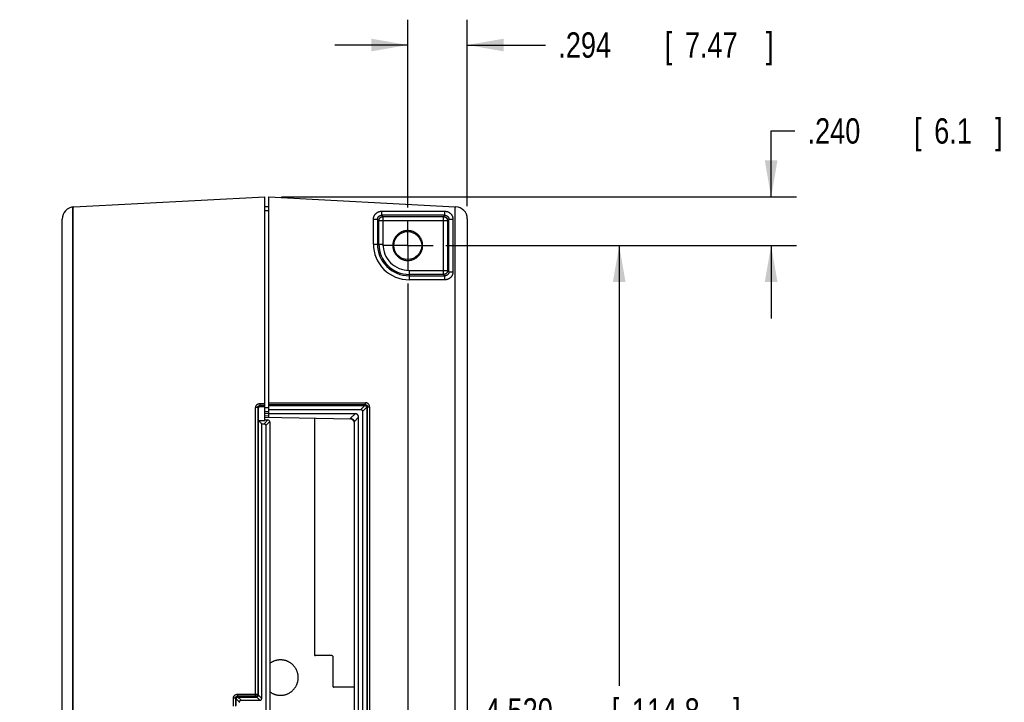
# Model space of a CAD drawing. Header units: inches. Extents: x 0 to 34, y 0 to 22.
# Tile 73 of 75: x 24.6 to 29.4, y 11.3 to 14.6. Entities that reach past the tile are written whole.
import ezdxf

# ---------------------------------------------------------------- set-up
doc = ezdxf.new("R2010")
doc.units = ezdxf.units.IN
doc.header["$LTSCALE"] = 1.87
doc.header["$MEASUREMENT"] = 0
doc.linetypes.add('CENTER', pattern=[0.6, 0.375, -0.075, 0.075, -0.075])
doc.layers.get('0').update_dxf_attribs({"linetype": 'CONTINUOUS'})
doc.layers.add('DEFAULT_1', color=7, linetype='CENTER')
doc.layers.add('DIMENSIONS', color=7, linetype='CONTINUOUS')
doc.styles.get("Standard").update_dxf_attribs({"font": 'txt', "width": 0.8})
doc.dimstyles.new('DIMSTYLE_1', dxfattribs={"dimtxt": 0.125, "dimasz": 0.18, "dimexe": 0.18, "dimexo": 0.0625, "dimgap": 0.09, "dimtad": 0, "dimtih": 1, "dimtoh": 1, "dimdec": 3, "dimzin": 4, "dimdsep": 46, "dimtxsty": 'STANDARD', "dimblk": '_FILLED', "dimblk1": '_FILLED', "dimblk2": '_FILLED', "dimcen": 0.09, "dimadec": 0, "dimazin": 0, "dimtp": 0.01, "dimtm": 0.01, "dimtfac": 1, "dimtdec": 3, "dimtofl": 0, "dimtmove": 0, "dimatfit": 3, "dimldrblk": '_FILLED', "dimfxl": 1, "dimtolj": 1, "dimtzin": 4, "dimarcsym": 0})

# ---------------------------------------------------------------- blocks, each defined once
blk = doc.blocks.new('_FILLED')
at = {"color": 0, "linetype": 'BYBLOCK'}
blk.add_solid([(0, 0), (-1, 0.174), (-1, -0.174)], dxfattribs=at)
blk = doc.blocks.new('*D0')
at = {"layer": 'DIMENSIONS', "color": 2, "linetype": 'CONTINUOUS'}
for p, q in [((26.4831, 13.713), (26.4831, 14.6404)), ((26.7771, 13.7196), (26.7771, 14.6404)), ((26.4831, 14.5154), (26.1231, 14.5154)), ((26.7771, 14.5154), (27.1639, 14.5154))]:
    blk.add_line(p, q, dxfattribs=at)
at = {"layer": 'DIMENSIONS', "color": 2, "linetype": 'CONTINUOUS', "xscale": 0.18, "yscale": 0.18, "zscale": 0.18}
blk.add_blockref('_FILLED', (26.4831, 14.5154), dxfattribs=at)
at = {"layer": 'DIMENSIONS', "color": 2, "linetype": 'CONTINUOUS', "xscale": 0.18, "yscale": 0.18, "zscale": 0.18, "rotation": 180}
blk.add_blockref('_FILLED', (26.7771, 14.5154), dxfattribs=at)
at = {"layer": 'DIMENSIONS', "color": 2, "linetype": 'CONTINUOUS', "width": 0.8}
for s, p in [('[', (27.7514, 14.4529)), (']', (28.2514, 14.4529)), ('.294', (27.2264, 14.4529)), ('7.47', (27.8514, 14.4529))]:
    blk.add_text(s, height=0.125, dxfattribs=at).set_placement(p)
blk = doc.blocks.new('*D1')
at = {"layer": 'DIMENSIONS', "color": 2, "linetype": 'CONTINUOUS'}
for p, q in [((28.2771, 13.7654), (28.2771, 14.0912)), ((28.2771, 14.0912), (28.3946, 14.0912)), ((25.8596, 13.7654), (28.4021, 13.7654)), ((26.6707, 13.5254), (28.4021, 13.5254)), ((28.2771, 13.5254), (28.2771, 13.1654))]:
    blk.add_line(p, q, dxfattribs=at)
at = {"layer": 'DIMENSIONS', "color": 2, "linetype": 'CONTINUOUS', "xscale": 0.18, "yscale": 0.18, "zscale": 0.18}
for p, rotation in [((28.2771, 13.7654), 270), ((28.2771, 13.5254), 90)]:
    blk.add_blockref('_FILLED', p, dxfattribs=dict(at, rotation=rotation))
at = {"layer": 'DIMENSIONS', "color": 2, "linetype": 'CONTINUOUS', "width": 0.8}
for s, p in [('.240', (28.4571, 14.0287)), ('[', (28.9821, 14.0287)), ('6.1', (29.0821, 14.0287)), (']', (29.3821, 14.0287))]:
    blk.add_text(s, height=0.125, dxfattribs=at).set_placement(p)
blk = doc.blocks.new('*D2')
at = {"layer": 'DIMENSIONS', "color": 2, "linetype": 'CONTINUOUS'}
for p, q in [((26.4831, 13.3378), (26.4831, 7.8904)), ((24.9274, 8.8182), (24.9274, 7.8904)), ((24.9274, 8.0154), (24.5674, 8.0154)), ((26.4831, 8.0154), (26.8431, 8.0154))]:
    blk.add_line(p, q, dxfattribs=at)
at = {"layer": 'DIMENSIONS', "color": 2, "linetype": 'CONTINUOUS', "xscale": 0.18, "yscale": 0.18, "zscale": 0.18}
blk.add_blockref('_FILLED', (24.9274, 8.0154), dxfattribs=at)
at = {"layer": 'DIMENSIONS', "color": 2, "linetype": 'CONTINUOUS', "xscale": 0.18, "yscale": 0.18, "zscale": 0.18, "rotation": 180}
blk.add_blockref('_FILLED', (26.4831, 8.0154), dxfattribs=at)
at = {"layer": 'DIMENSIONS', "color": 2, "linetype": 'CONTINUOUS', "width": 0.8}
for s, p in [('1.556', (25.0428, 7.9529)), ('[', (25.6678, 7.9529)), ('39.52', (25.7678, 7.9529)), (']', (26.2678, 7.9529))]:
    blk.add_text(s, height=0.125, dxfattribs=at).set_placement(p)
blk = doc.blocks.new('*D3')
at = {"layer": 'DIMENSIONS', "color": 2, "linetype": 'CONTINUOUS'}
for p, q in [((26.6707, 13.5254), (27.6521, 13.5254)), ((27.5271, 13.5254), (27.5271, 11.3525)), ((27.5271, 9.0058), (27.5271, 11.1025)), ((25.115, 9.0058), (27.6521, 9.0058))]:
    blk.add_line(p, q, dxfattribs=at)
at = {"layer": 'DIMENSIONS', "color": 2, "linetype": 'CONTINUOUS', "xscale": 0.18, "yscale": 0.18, "zscale": 0.18}
for p, rotation in [((27.5271, 13.5254), 90), ((27.5271, 9.0058), 270)]:
    blk.add_blockref('_FILLED', p, dxfattribs=dict(at, rotation=rotation))
at = {"layer": 'DIMENSIONS', "color": 2, "linetype": 'CONTINUOUS', "width": 0.8}
for s, p in [('4.520', (26.8646, 11.165)), ('[', (27.4896, 11.165)), ('114.8', (27.5896, 11.165)), (']', (28.0896, 11.165))]:
    blk.add_text(s, height=0.125, dxfattribs=at).set_placement(p)

msp = doc.modelspace()

# ---------------------------------------------------------------- linework, layer by layer
at = {"color": 7, "linetype": 'CONTINUOUS'}
for p, q in [((24.834, 13.716), (25.7771, 13.7654)), ((25.7771, 12.6617), (25.7771, 13.7654)), ((25.7971, 12.6754), (25.7971, 13.7654)), ((25.7971, 13.7654), (26.717, 13.7172)), ((24.8288, 13.7155), (24.8288, 8.7989)), ((25.7971, 13.7165), (25.7771, 13.7161)), ((26.717, 8.7982), (26.717, 13.7172)), ((26.7171, 8.7983), (26.7171, 13.7171)), ((26.7171, 13.7171), (26.7199, 13.7171)), ((25.7971, 13.6965), (25.7771, 13.6961)), ((26.3538, 13.6947), (26.3538, 13.6747)), ((26.3538, 13.6947), (26.6665, 13.6947)), ((26.3605, 13.6681), (26.3538, 13.6747)), ((26.6665, 13.6747), (26.3538, 13.6747)), ((26.3605, 13.6681), (26.3605, 13.5329)), ((26.3605, 13.6681), (26.6598, 13.6681)), ((26.6665, 13.6747), (26.6598, 13.6681)), ((26.6598, 13.3828), (26.6598, 13.6681)), ((26.6665, 13.6747), (26.6665, 13.6947)), ((24.7771, 8.8583), (24.7771, 13.6561)), ((26.3138, 13.5329), (26.3138, 13.6548)), ((26.3338, 13.6548), (26.3138, 13.6548)), ((26.3338, 13.6548), (26.3338, 13.5329)), ((26.3338, 13.6548), (26.3405, 13.6481)), ((26.3405, 13.5329), (26.3405, 13.6481)), ((26.6798, 13.6481), (26.3405, 13.6481)), ((26.6798, 13.6481), (26.6865, 13.6548)), ((26.6798, 13.6481), (26.6798, 13.4028)), ((26.6865, 13.3961), (26.6865, 13.6548)), ((26.7065, 13.6548), (26.6865, 13.6548)), ((26.7065, 13.6548), (26.7065, 13.3961)), ((26.7771, 13.6571), (26.7771, 8.8583)), ((26.3138, 13.5329), (26.3605, 13.5329)), ((26.4906, 13.4028), (26.4906, 13.3561)), ((26.4906, 13.4028), (26.6798, 13.4028)), ((26.6598, 13.3828), (26.4906, 13.3828)), ((26.4906, 13.3761), (26.6665, 13.3761)), ((26.6598, 13.3828), (26.6665, 13.3761)), ((26.6665, 13.3561), (26.6665, 13.3761)), ((26.6865, 13.3961), (26.6798, 13.4028)), ((26.6865, 13.3961), (26.7065, 13.3961)), ((26.6665, 13.3561), (26.4906, 13.3561)), ((25.7523, 12.7452), (25.7523, 12.7353)), ((25.7523, 12.7452), (25.7771, 12.7452)), ((25.7971, 12.7496), (26.2743, 12.7496)), ((26.2743, 12.7396), (25.7971, 12.7396)), ((25.7971, 12.736), (26.2708, 12.736)), ((26.272, 12.736), (26.2515, 12.7154)), ((26.2743, 12.7396), (26.2708, 12.736)), ((26.2743, 12.7396), (26.2743, 12.7496)), ((25.7323, 11.3003), (25.7323, 12.7253)), ((25.7423, 12.7253), (25.7323, 12.7253)), ((25.7423, 12.7253), (25.7423, 11.3102)), ((25.7423, 12.7253), (25.746, 12.7215)), ((25.756, 12.7315), (25.7523, 12.7353)), ((25.7771, 12.7353), (25.7523, 12.7353)), ((25.756, 12.7315), (25.7771, 12.7315)), ((25.7771, 12.7254), (25.7971, 12.7258)), ((25.7771, 12.7054), (25.7971, 12.7058)), ((25.7971, 12.6958), (25.7771, 12.6954)), ((25.7971, 12.7154), (26.2515, 12.7154)), ((26.2228, 12.6954), (25.7971, 12.6954)), ((26.2228, 12.6954), (26.2001, 12.6727)), ((26.2601, 12.7068), (26.2807, 12.7273)), ((26.2601, 12.7068), (26.2601, 9.8336)), ((26.2808, 12.726), (26.2843, 12.7296)), ((26.2808, 12.726), (26.2808, 9.8143)), ((26.2843, 9.8107), (26.2843, 12.7296)), ((26.2843, 12.7296), (26.2943, 12.7296)), ((26.2943, 12.7296), (26.2943, 9.8107)), ((25.7621, 11.2891), (25.7621, 12.6454)), ((25.7621, 12.6454), (25.7735, 12.6454)), ((25.793, 12.665), (25.7735, 12.6454)), ((25.7771, 12.6858), (25.7971, 12.6854)), ((26.2003, 12.6684), (25.7771, 12.6758)), ((25.7771, 12.6654), (25.7924, 12.665)), ((25.7821, 12.6368), (25.802, 12.6566)), ((25.8021, 12.655), (25.8021, 9.877)), ((26.0224, 12.6715), (26.0224, 11.506)), ((26.2195, 12.6575), (26.2401, 12.6781)), ((26.2201, 9.888), (26.2201, 12.6523)), ((26.2401, 9.8622), (26.2401, 12.6781)), ((25.7821, 12.6368), (25.7821, 9.8541)), ((26.1082, 11.5011), (26.0274, 11.5011)), ((26.1132, 11.4961), (26.1132, 11.3507)), ((26.2201, 11.3458), (26.1182, 11.3457)), ((25.6223, 11.2506), (25.6223, 11.2903)), ((25.6323, 11.2903), (25.6223, 11.2903)), ((25.6323, 11.2903), (25.6323, 11.2506)), ((25.6323, 11.2903), (25.636, 11.2865)), ((25.636, 11.2543), (25.636, 11.2865)), ((25.6361, 11.2878), (25.6521, 11.2718)), ((25.6423, 11.3102), (25.6423, 11.3003)), ((25.6423, 11.3102), (25.7423, 11.3102)), ((25.646, 11.2965), (25.6423, 11.3003)), ((25.7323, 11.3003), (25.6423, 11.3003)), ((25.6608, 11.2804), (25.6448, 11.2965)), ((25.646, 11.2965), (25.736, 11.2965)), ((25.6608, 11.2804), (25.7535, 11.2804)), ((25.7323, 11.3003), (25.736, 11.2965)), ((25.7373, 11.2966), (25.7535, 11.2804)), ((25.746, 11.3065), (25.7423, 11.3102)), ((25.7621, 11.2891), (25.7459, 11.3053)), ((25.6521, 11.2691), (25.6521, 11.2718))]:
    msp.add_line(p, q, dxfattribs=at)
msp.add_circle((26.4831, 13.5254), 0.069, dxfattribs=at)
for centre, radius, start, end in [((24.8371, 13.6561), 0.06, 93, 180), ((26.7171, 13.6571), 0.06, 0, 87), ((26.4906, 13.5329), 0.1768, 179.9995, 270.0005), ((26.4906, 13.5329), 0.1568, 180, 270), ((26.4906, 13.5329), 0.1501, 180, 270), ((26.4906, 13.5329), 0.1302, 179.9999, 270.0001), ((25.7921, 12.655), 0.01, 0, 88.5), ((26.2001, 12.6484), 0.02, 0, 89.5)]:
    msp.add_arc(centre, radius, start, end, dxfattribs=at)
for points, knots in [([(24.8291, 13.7155), (24.8291, 13.2153), (24.8291, 12.2108), (24.8291, 10.6979), (24.8291, 9.6853), (24.8291, 9.177)], [0, 0, 0, 0, 0.330658, 0.663992, 1, 1, 1, 1]), ([(26.3138, 13.6548), (26.3138, 13.6557), (26.3139, 13.6576), (26.3142, 13.6604), (26.3147, 13.6633), (26.3154, 13.666), (26.3163, 13.6687), (26.3174, 13.6714), (26.3187, 13.6739), (26.3201, 13.6764), (26.3218, 13.6787), (26.3236, 13.681), (26.3255, 13.6831), (26.3276, 13.685), (26.3298, 13.6868), (26.3322, 13.6884), (26.3346, 13.6899), (26.3372, 13.6912), (26.3398, 13.6923), (26.3425, 13.6932), (26.3453, 13.6939), (26.3481, 13.6944), (26.351, 13.6947), (26.3529, 13.6947), (26.3538, 13.6947)], [0, 0, 0, 0, 0.045292, 0.090723, 0.13624, 0.181767, 0.227237, 0.272658, 0.318101, 0.363589, 0.409084, 0.454559, 0.500022, 0.545485, 0.590968, 0.636485, 0.682006, 0.727484, 0.772927, 0.818388, 0.863874, 0.909337, 0.954724, 1, 1, 1, 1]), ([(26.3338, 13.6548), (26.3338, 13.6553), (26.3339, 13.6564), (26.3341, 13.6581), (26.3344, 13.6597), (26.3349, 13.6613), (26.3355, 13.6628), (26.3362, 13.6643), (26.337, 13.6657), (26.338, 13.6671), (26.3391, 13.6683), (26.3402, 13.6695), (26.3415, 13.6706), (26.3428, 13.6715), (26.3443, 13.6724), (26.3457, 13.6731), (26.3473, 13.6737), (26.3489, 13.6742), (26.3505, 13.6745), (26.3521, 13.6747), (26.3532, 13.6747), (26.3538, 13.6747)], [0, 0, 0, 0, 0.05277, 0.1055, 0.158192, 0.210848, 0.263471, 0.316063, 0.368633, 0.421187, 0.473732, 0.526275, 0.578821, 0.631375, 0.683945, 0.736537, 0.789159, 0.841815, 0.894507, 0.947234, 1, 1, 1, 1]), ([(26.3405, 13.6481), (26.3405, 13.6486), (26.3405, 13.6497), (26.3407, 13.6514), (26.3411, 13.653), (26.3416, 13.6546), (26.3422, 13.6561), (26.3429, 13.6576), (26.3437, 13.659), (26.3447, 13.6604), (26.3458, 13.6616), (26.3469, 13.6628), (26.3482, 13.6639), (26.3495, 13.6648), (26.351, 13.6657), (26.3525, 13.6664), (26.354, 13.667), (26.3556, 13.6675), (26.3572, 13.6678), (26.3588, 13.668), (26.3599, 13.6681), (26.3605, 13.6681)], [0, 0, 0, 0, 0.052614, 0.105233, 0.157857, 0.210486, 0.263118, 0.315755, 0.368394, 0.421036, 0.473678, 0.526322, 0.578964, 0.631606, 0.684245, 0.736882, 0.789514, 0.842143, 0.894767, 0.947386, 1, 1, 1, 1]), ([(26.6598, 13.6681), (26.6603, 13.6681), (26.6614, 13.668), (26.6631, 13.6678), (26.6647, 13.6675), (26.6663, 13.667), (26.6678, 13.6664), (26.6693, 13.6657), (26.6707, 13.6648), (26.6721, 13.6639), (26.6733, 13.6628), (26.6745, 13.6616), (26.6756, 13.6604), (26.6765, 13.659), (26.6774, 13.6576), (26.6781, 13.6561), (26.6787, 13.6546), (26.6792, 13.653), (26.6795, 13.6514), (26.6797, 13.6497), (26.6798, 13.6486), (26.6798, 13.6481)], [0, 0, 0, 0, 0.052614, 0.105233, 0.157857, 0.210486, 0.263118, 0.315755, 0.368394, 0.421036, 0.473678, 0.526322, 0.578964, 0.631606, 0.684245, 0.736882, 0.789514, 0.842143, 0.894767, 0.947386, 1, 1, 1, 1]), ([(26.6665, 13.6947), (26.6674, 13.6947), (26.6693, 13.6947), (26.6722, 13.6944), (26.675, 13.6939), (26.6777, 13.6932), (26.6805, 13.6923), (26.6831, 13.6912), (26.6856, 13.6899), (26.6881, 13.6884), (26.6905, 13.6868), (26.6927, 13.685), (26.6948, 13.6831), (26.6967, 13.681), (26.6985, 13.6787), (26.7001, 13.6764), (26.7016, 13.6739), (26.7029, 13.6714), (26.704, 13.6687), (26.7049, 13.666), (26.7056, 13.6633), (26.7061, 13.6604), (26.7064, 13.6576), (26.7065, 13.6557), (26.7065, 13.6548)], [0, 0, 0, 0, 0.045293, 0.090724, 0.136241, 0.181768, 0.227237, 0.272659, 0.318101, 0.363589, 0.409084, 0.454559, 0.500022, 0.545485, 0.590968, 0.636485, 0.682006, 0.727483, 0.772927, 0.818387, 0.863873, 0.909336, 0.954723, 1, 1, 1, 1]), ([(26.6665, 13.6747), (26.667, 13.6747), (26.6681, 13.6747), (26.6698, 13.6745), (26.6714, 13.6742), (26.673, 13.6737), (26.6745, 13.6731), (26.676, 13.6724), (26.6774, 13.6715), (26.6788, 13.6706), (26.68, 13.6695), (26.6812, 13.6683), (26.6823, 13.6671), (26.6832, 13.6657), (26.6841, 13.6643), (26.6848, 13.6628), (26.6854, 13.6613), (26.6859, 13.6597), (26.6862, 13.6581), (26.6864, 13.6564), (26.6865, 13.6553), (26.6865, 13.6548)], [0, 0, 0, 0, 0.05277, 0.1055, 0.158192, 0.210848, 0.263471, 0.316063, 0.368633, 0.421187, 0.473732, 0.526275, 0.578821, 0.631375, 0.683945, 0.736537, 0.789159, 0.841815, 0.894507, 0.947234, 1, 1, 1, 1]), ([(26.5568, 13.5254), (26.5568, 13.5269), (26.5567, 13.5299), (26.5563, 13.5343), (26.5557, 13.5388), (26.5547, 13.5432), (26.5535, 13.5476), (26.552, 13.5519), (26.5502, 13.5561), (26.5482, 13.5602), (26.5459, 13.5642), (26.5434, 13.568), (26.5406, 13.5716), (26.5377, 13.575), (26.5345, 13.5783), (26.5312, 13.5814), (26.5276, 13.5842), (26.5239, 13.5869), (26.5201, 13.5893), (26.516, 13.5914), (26.5119, 13.5933), (26.5077, 13.595), (26.5033, 13.5964), (26.4989, 13.5975), (26.4944, 13.5983), (26.4899, 13.5989), (26.4854, 13.5992), (26.4808, 13.5992), (26.4763, 13.5989), (26.4718, 13.5983), (26.4673, 13.5975), (26.4629, 13.5964), (26.4586, 13.595), (26.4543, 13.5933), (26.4502, 13.5914), (26.4462, 13.5893), (26.4423, 13.5869), (26.4386, 13.5842), (26.4351, 13.5814), (26.4317, 13.5783), (26.4285, 13.575), (26.4256, 13.5716), (26.4229, 13.568), (26.4204, 13.5642), (26.4181, 13.5602), (26.4161, 13.5561), (26.4143, 13.5519), (26.4128, 13.5476), (26.4115, 13.5432), (26.4106, 13.5388), (26.4099, 13.5343), (26.4095, 13.5299), (26.4094, 13.5269), (26.4094, 13.5254)], [0, 0, 0, 0, 0.019152, 0.038478, 0.057949, 0.077534, 0.0972, 0.116916, 0.136644, 0.156348, 0.176008, 0.195638, 0.215255, 0.23487, 0.254494, 0.27413, 0.293774, 0.313421, 0.333068, 0.352712, 0.372353, 0.391992, 0.411631, 0.43127, 0.45091, 0.470551, 0.490191, 0.509831, 0.529472, 0.549112, 0.568752, 0.588391, 0.60803, 0.627669, 0.647311, 0.666955, 0.686602, 0.706248, 0.725892, 0.745527, 0.765148, 0.784762, 0.804379, 0.824009, 0.843672, 0.863378, 0.883108, 0.902822, 0.922487, 0.942068, 0.961535, 0.980855, 1, 1, 1, 1]), ([(26.4142, 13.5254), (26.4141, 13.5254), (26.4138, 13.5254), (26.4132, 13.5254), (26.4123, 13.5254), (26.4113, 13.5254), (26.4104, 13.5254), (26.4097, 13.5254), (26.4094, 13.5254)], [0, 0, 0, 0, 0.017571, 0.202712, 0.395369, 0.593723, 0.795903, 1, 1, 1, 1]), ([(26.4094, 13.5254), (26.4094, 13.5239), (26.4095, 13.521), (26.4099, 13.5165), (26.4106, 13.5121), (26.4115, 13.5076), (26.4128, 13.5032), (26.4143, 13.4989), (26.4161, 13.4947), (26.4181, 13.4906), (26.4204, 13.4867), (26.4229, 13.4829), (26.4256, 13.4793), (26.4285, 13.4758), (26.4317, 13.4725), (26.4351, 13.4695), (26.4386, 13.4666), (26.4423, 13.464), (26.4462, 13.4616), (26.4502, 13.4594), (26.4543, 13.4575), (26.4586, 13.4559), (26.4629, 13.4545), (26.4673, 13.4534), (26.4718, 13.4525), (26.4763, 13.452), (26.4808, 13.4517), (26.4854, 13.4517), (26.4899, 13.452), (26.4945, 13.4525), (26.4989, 13.4534), (26.5033, 13.4545), (26.5077, 13.4559), (26.5119, 13.4575), (26.516, 13.4594), (26.5201, 13.4616), (26.5239, 13.464), (26.5276, 13.4666), (26.5312, 13.4695), (26.5345, 13.4725), (26.5377, 13.4758), (26.5406, 13.4793), (26.5434, 13.4829), (26.5459, 13.4867), (26.5482, 13.4906), (26.5502, 13.4947), (26.552, 13.4989), (26.5535, 13.5033), (26.5547, 13.5076), (26.5557, 13.5121), (26.5563, 13.5165), (26.5567, 13.521), (26.5568, 13.5239), (26.5568, 13.5254)], [0, 0, 0, 0, 0.019152, 0.038478, 0.057949, 0.077534, 0.0972, 0.116916, 0.136644, 0.156348, 0.176008, 0.195638, 0.215255, 0.23487, 0.254494, 0.27413, 0.293774, 0.313421, 0.333068, 0.352712, 0.372353, 0.391992, 0.411631, 0.43127, 0.45091, 0.470551, 0.490191, 0.509831, 0.529472, 0.549112, 0.568752, 0.588391, 0.60803, 0.627669, 0.647311, 0.666955, 0.686602, 0.706248, 0.725892, 0.745527, 0.765148, 0.784762, 0.804379, 0.824009, 0.843672, 0.863378, 0.883108, 0.902822, 0.922487, 0.942068, 0.961535, 0.980855, 1, 1, 1, 1]), ([(26.5521, 13.5254), (26.5521, 13.5254), (26.5524, 13.5254), (26.553, 13.5254), (26.554, 13.5254), (26.5549, 13.5254), (26.5559, 13.5254), (26.5565, 13.5254), (26.5568, 13.5254)], [0, 0, 0, 0, 0.009461, 0.19613, 0.390377, 0.590369, 0.794218, 1, 1, 1, 1]), ([(26.6798, 13.4028), (26.6798, 13.4022), (26.6797, 13.4011), (26.6795, 13.3995), (26.6792, 13.3979), (26.6787, 13.3963), (26.6781, 13.3947), (26.6774, 13.3933), (26.6765, 13.3918), (26.6756, 13.3905), (26.6745, 13.3892), (26.6733, 13.3881), (26.6721, 13.387), (26.6707, 13.386), (26.6693, 13.3852), (26.6678, 13.3845), (26.6663, 13.3838), (26.6647, 13.3834), (26.6631, 13.383), (26.6614, 13.3828), (26.6603, 13.3828), (26.6598, 13.3828)], [0, 0, 0, 0, 0.052614, 0.105233, 0.157857, 0.210486, 0.263118, 0.315755, 0.368394, 0.421036, 0.473678, 0.526322, 0.578964, 0.631606, 0.684245, 0.736882, 0.789514, 0.842143, 0.894767, 0.947386, 1, 1, 1, 1]), ([(26.6865, 13.3961), (26.6865, 13.3955), (26.6864, 13.3944), (26.6862, 13.3928), (26.6859, 13.3912), (26.6854, 13.3896), (26.6848, 13.388), (26.6841, 13.3865), (26.6832, 13.3851), (26.6823, 13.3838), (26.6812, 13.3825), (26.68, 13.3814), (26.6788, 13.3803), (26.6774, 13.3793), (26.676, 13.3785), (26.6745, 13.3778), (26.673, 13.3772), (26.6714, 13.3767), (26.6698, 13.3763), (26.6681, 13.3761), (26.667, 13.3761), (26.6665, 13.3761)], [0, 0, 0, 0, 0.05277, 0.1055, 0.158192, 0.210848, 0.263471, 0.316063, 0.368633, 0.421187, 0.473732, 0.526275, 0.578821, 0.631375, 0.683945, 0.736537, 0.789159, 0.841815, 0.894507, 0.947234, 1, 1, 1, 1]), ([(26.7065, 13.3961), (26.7065, 13.3951), (26.7064, 13.3932), (26.7061, 13.3904), (26.7056, 13.3876), (26.7049, 13.3848), (26.704, 13.3821), (26.7029, 13.3795), (26.7016, 13.3769), (26.7001, 13.3745), (26.6985, 13.3721), (26.6967, 13.3699), (26.6948, 13.3678), (26.6927, 13.3658), (26.6905, 13.364), (26.6881, 13.3624), (26.6856, 13.361), (26.6831, 13.3597), (26.6804, 13.3586), (26.6777, 13.3577), (26.675, 13.357), (26.6722, 13.3565), (26.6693, 13.3562), (26.6674, 13.3561), (26.6665, 13.3561)], [0, 0, 0, 0, 0.045293, 0.090719, 0.136233, 0.181759, 0.227231, 0.272656, 0.318099, 0.363584, 0.409077, 0.454553, 0.500018, 0.545482, 0.590965, 0.63648, 0.681999, 0.727478, 0.772925, 0.818386, 0.86387, 0.90933, 0.954715, 1, 1, 1, 1]), ([(25.7323, 12.7253), (25.7323, 12.7258), (25.7324, 12.7269), (25.7326, 12.7285), (25.7329, 12.7302), (25.7334, 12.7317), (25.734, 12.7333), (25.7347, 12.7348), (25.7355, 12.7362), (25.7365, 12.7375), (25.7376, 12.7388), (25.7387, 12.74), (25.74, 12.7411), (25.7414, 12.742), (25.7428, 12.7429), (25.7443, 12.7436), (25.7458, 12.7442), (25.7474, 12.7447), (25.749, 12.745), (25.7507, 12.7452), (25.7518, 12.7452), (25.7523, 12.7452)], [0, 0, 0, 0, 0.052139, 0.104633, 0.157358, 0.210181, 0.262971, 0.31566, 0.368307, 0.420974, 0.473666, 0.526366, 0.579059, 0.631728, 0.684378, 0.73707, 0.789859, 0.842677, 0.895393, 0.947875, 1, 1, 1, 1]), ([(26.2708, 12.736), (26.2709, 12.736), (26.2712, 12.736), (26.2716, 12.736), (26.2719, 12.736), (26.272, 12.736)], [0, 0, 0, 0, 0.331163, 0.663708, 1, 1, 1, 1]), ([(26.272, 12.736), (26.2723, 12.7359), (26.273, 12.7358), (26.2739, 12.7356), (26.2748, 12.7352), (26.2756, 12.7348), (26.2764, 12.7343), (26.2771, 12.7337), (26.2778, 12.7331), (26.2785, 12.7324), (26.279, 12.7317), (26.2795, 12.7309), (26.2799, 12.73), (26.2803, 12.7292), (26.2805, 12.7282), (26.2806, 12.7276), (26.2807, 12.7273)], [0, 0, 0, 0, 0.072285, 0.144222, 0.215739, 0.287119, 0.358155, 0.429149, 0.500013, 0.570866, 0.641865, 0.712896, 0.78427, 0.855787, 0.927718, 1, 1, 1, 1]), ([(26.2943, 12.7296), (26.2943, 12.7302), (26.2943, 12.7313), (26.2941, 12.7329), (26.2937, 12.7345), (26.2933, 12.7361), (26.2927, 12.7376), (26.2919, 12.7391), (26.2911, 12.7406), (26.2901, 12.7419), (26.2891, 12.7432), (26.2879, 12.7443), (26.2866, 12.7454), (26.2853, 12.7464), (26.2839, 12.7472), (26.2824, 12.748), (26.2808, 12.7486), (26.2792, 12.749), (26.2776, 12.7494), (26.276, 12.7496), (26.2749, 12.7496), (26.2743, 12.7496)], [0, 0, 0, 0, 0.051954, 0.104319, 0.156965, 0.209752, 0.26254, 0.315249, 0.36793, 0.420644, 0.473394, 0.526166, 0.578935, 0.631659, 0.684329, 0.73703, 0.789843, 0.842695, 0.895438, 0.94792, 1, 1, 1, 1]), ([(26.2743, 12.7396), (26.2747, 12.7396), (26.2753, 12.7396), (26.2763, 12.7394), (26.2772, 12.7392), (26.2782, 12.7389), (26.2791, 12.7384), (26.2799, 12.7379), (26.2807, 12.7374), (26.2814, 12.7367), (26.2821, 12.736), (26.2827, 12.7352), (26.2832, 12.7343), (26.2836, 12.7335), (26.2839, 12.7325), (26.2842, 12.7316), (26.2843, 12.7306), (26.2843, 12.7299), (26.2843, 12.7296)], [0, 0, 0, 0, 0.062559, 0.125155, 0.18776, 0.250342, 0.312873, 0.375331, 0.437716, 0.500055, 0.562385, 0.624746, 0.687172, 0.749678, 0.812244, 0.874838, 0.937432, 1, 1, 1, 1]), ([(25.7423, 12.7253), (25.7423, 12.7256), (25.7423, 12.7262), (25.7425, 12.7272), (25.7427, 12.7282), (25.7431, 12.7291), (25.7435, 12.73), (25.744, 12.7308), (25.7446, 12.7316), (25.7452, 12.7323), (25.746, 12.733), (25.7467, 12.7336), (25.7476, 12.7341), (25.7485, 12.7345), (25.7494, 12.7348), (25.7504, 12.7351), (25.7513, 12.7352), (25.752, 12.7353), (25.7523, 12.7353)], [0, 0, 0, 0, 0.062597, 0.125189, 0.187763, 0.250307, 0.31281, 0.375261, 0.437668, 0.500048, 0.562419, 0.624806, 0.687234, 0.749717, 0.812245, 0.874808, 0.937396, 1, 1, 1, 1]), ([(25.746, 12.7215), (25.746, 12.7219), (25.7461, 12.7225), (25.7462, 12.7235), (25.7464, 12.7245), (25.7468, 12.7254), (25.7472, 12.7263), (25.7477, 12.7271), (25.7483, 12.7279), (25.749, 12.7286), (25.7497, 12.7293), (25.7505, 12.7299), (25.7513, 12.7304), (25.7522, 12.7308), (25.7532, 12.7311), (25.7541, 12.7314), (25.7551, 12.7315), (25.7557, 12.7315), (25.756, 12.7315)], [0, 0, 0, 0, 0.062646, 0.125392, 0.187979, 0.250691, 0.313406, 0.375998, 0.43874, 0.501358, 0.563973, 0.626695, 0.68932, 0.752099, 0.814718, 0.87686, 0.938514, 1, 1, 1, 1]), ([(25.7461, 12.6614), (25.7461, 12.6679), (25.746, 12.6811), (25.746, 12.7011), (25.746, 12.7147), (25.746, 12.7215)], [0, 0, 0, 0, 0.32476, 0.657997, 1, 1, 1, 1]), ([(26.2401, 12.6781), (26.2401, 12.6787), (26.2401, 12.6798), (26.2399, 12.6815), (26.2396, 12.6831), (26.2391, 12.6845), (26.2385, 12.6859), (26.2379, 12.6872), (26.2371, 12.6884), (26.2363, 12.6896), (26.2353, 12.6906), (26.2343, 12.6915), (26.2332, 12.6924), (26.2319, 12.6932), (26.2306, 12.6938), (26.2293, 12.6944), (26.2278, 12.6948), (26.2262, 12.6952), (26.2245, 12.6954), (26.2234, 12.6954), (26.2228, 12.6954)], [0, 0, 0, 0, 0.063454, 0.1242, 0.182423, 0.238653, 0.29307, 0.346033, 0.397994, 0.449136, 0.499998, 0.550858, 0.602002, 0.653964, 0.706925, 0.761345, 0.817576, 0.8758, 0.936546, 1, 1, 1, 1]), ([(26.2515, 12.7154), (26.2518, 12.7154), (26.2525, 12.7154), (26.2535, 12.7152), (26.2544, 12.715), (26.2553, 12.7147), (26.256, 12.7143), (26.2568, 12.7138), (26.2574, 12.7133), (26.258, 12.7127), (26.2586, 12.712), (26.259, 12.7113), (26.2594, 12.7105), (26.2597, 12.7097), (26.26, 12.7088), (26.2601, 12.7078), (26.2601, 12.7071), (26.2601, 12.7068)], [0, 0, 0, 0, 0.075739, 0.147683, 0.216198, 0.282182, 0.345929, 0.408162, 0.469549, 0.530465, 0.591846, 0.654078, 0.717821, 0.783803, 0.852319, 0.924262, 1, 1, 1, 1]), ([(26.2807, 12.7273), (26.2807, 12.7272), (26.2807, 12.7269), (26.2808, 12.7265), (26.2808, 12.7262), (26.2808, 12.726)], [0, 0, 0, 0, 0.336287, 0.668831, 1, 1, 1, 1]), ([(25.746, 11.3065), (25.746, 11.4603), (25.746, 11.7647), (25.7459, 12.2163), (25.7462, 12.5141), (25.7462, 12.6614)], [0, 0, 0, 0, 0.340533, 0.673866, 1, 1, 1, 1]), ([(25.7461, 12.6614), (25.7475, 12.6614), (25.7503, 12.6613), (25.7544, 12.6614), (25.7584, 12.6614), (25.7622, 12.6615), (25.766, 12.6615), (25.7697, 12.6616), (25.7734, 12.6617), (25.7759, 12.6617), (25.7771, 12.6617)], [0, 0, 0, 0, 0.138112, 0.269833, 0.396565, 0.519588, 0.640174, 0.759591, 0.879109, 1, 1, 1, 1]), ([(25.7621, 12.6454), (25.7603, 12.6472), (25.7568, 12.6508), (25.7515, 12.6561), (25.7479, 12.6596), (25.7461, 12.6614)], [0, 0, 0, 0, 0.336379, 0.669031, 1, 1, 1, 1]), ([(25.7735, 12.6454), (25.7738, 12.6454), (25.7745, 12.6454), (25.7755, 12.6452), (25.7764, 12.645), (25.7773, 12.6447), (25.778, 12.6443), (25.7788, 12.6438), (25.7794, 12.6433), (25.78, 12.6427), (25.7806, 12.642), (25.781, 12.6413), (25.7814, 12.6405), (25.7817, 12.6397), (25.782, 12.6388), (25.7821, 12.6378), (25.7821, 12.6371), (25.7821, 12.6368)], [0, 0, 0, 0, 0.075739, 0.147683, 0.216198, 0.282182, 0.345929, 0.408162, 0.469549, 0.530465, 0.591846, 0.654078, 0.717821, 0.783803, 0.852319, 0.924262, 1, 1, 1, 1]), ([(26.2001, 12.6727), (26.2007, 12.6727), (26.2018, 12.6725), (26.2035, 12.6721), (26.2051, 12.6716), (26.2067, 12.671), (26.2082, 12.6703), (26.2097, 12.6695), (26.2111, 12.6686), (26.2125, 12.6676), (26.2137, 12.6665), (26.2149, 12.6654), (26.216, 12.6642), (26.2169, 12.6629), (26.2177, 12.6616), (26.2185, 12.6603), (26.2191, 12.6589), (26.2194, 12.6579), (26.2195, 12.6575)], [0, 0, 0, 0, 0.064705, 0.12982, 0.195091, 0.260542, 0.325887, 0.390864, 0.455513, 0.51951, 0.582815, 0.645375, 0.706922, 0.767585, 0.827238, 0.885792, 0.943429, 1, 1, 1, 1]), ([(26.2003, 12.6684), (26.2003, 12.6689), (26.2003, 12.6698), (26.2002, 12.6713), (26.2002, 12.6723), (26.2001, 12.6727)], [0, 0, 0, 0, 0.333338, 0.666671, 1, 1, 1, 1]), ([(26.2201, 12.6523), (26.2201, 12.6527), (26.2201, 12.6533), (26.2201, 12.6543), (26.22, 12.6552), (26.2198, 12.656), (26.2197, 12.6567), (26.2196, 12.6572), (26.2195, 12.6575)], [0, 0, 0, 0, 0.199104, 0.382448, 0.552252, 0.710311, 0.858945, 1, 1, 1, 1]), ([(25.9425, 11.3924), (25.9425, 11.3941), (25.9424, 11.3975), (25.9419, 11.4027), (25.9412, 11.4078), (25.9401, 11.4129), (25.9388, 11.4179), (25.9371, 11.4228), (25.9351, 11.4276), (25.9329, 11.4323), (25.9304, 11.4369), (25.9276, 11.4412), (25.9246, 11.4455), (25.9213, 11.4495), (25.9178, 11.4533), (25.9141, 11.4569), (25.9102, 11.4603), (25.9061, 11.4635), (25.9018, 11.4664), (25.8973, 11.469), (25.8927, 11.4714), (25.8879, 11.4735), (25.883, 11.4753), (25.8781, 11.4768), (25.873, 11.478), (25.868, 11.4789), (25.8628, 11.4795), (25.8577, 11.4798), (25.8525, 11.4798), (25.8473, 11.4795), (25.8422, 11.4789), (25.8371, 11.478), (25.832, 11.4768), (25.8271, 11.4753), (25.8222, 11.4735), (25.8175, 11.4714), (25.8128, 11.469), (25.8084, 11.4664), (25.8048, 11.464), (25.8028, 11.4625), (25.8021, 11.462)], [0, 0, 0, 0, 0.026401, 0.05295, 0.079591, 0.106312, 0.133051, 0.159777, 0.186485, 0.213184, 0.239906, 0.266628, 0.293353, 0.320064, 0.346772, 0.373498, 0.400222, 0.426948, 0.453659, 0.480387, 0.507129, 0.533871, 0.560621, 0.587306, 0.613942, 0.640561, 0.667188, 0.693825, 0.72045, 0.747086, 0.773714, 0.800333, 0.826969, 0.853653, 0.880404, 0.907146, 0.933888, 0.960615, 0.987327, 1, 1, 1, 1]), ([(26.0224, 11.506), (26.0224, 11.5051), (26.0226, 11.5032), (26.0247, 11.5013), (26.0264, 11.5011), (26.0272, 11.5011)], [0, 0, 0, 0, 0.368943, 0.691982, 1, 1, 1, 1]), ([(26.1084, 11.5011), (26.1093, 11.5011), (26.1111, 11.5009), (26.1131, 11.4988), (26.1132, 11.497), (26.1132, 11.4961)], [0, 0, 0, 0, 0.343928, 0.665916, 1, 1, 1, 1]), ([(25.8021, 11.3228), (25.8028, 11.3223), (25.8048, 11.3208), (25.8084, 11.3184), (25.8128, 11.3158), (25.8175, 11.3134), (25.8222, 11.3113), (25.8271, 11.3095), (25.832, 11.308), (25.8371, 11.3068), (25.8422, 11.3059), (25.8473, 11.3053), (25.8525, 11.305), (25.8577, 11.305), (25.8628, 11.3053), (25.868, 11.3059), (25.873, 11.3068), (25.8781, 11.308), (25.883, 11.3095), (25.8879, 11.3113), (25.8927, 11.3134), (25.8973, 11.3158), (25.9018, 11.3184), (25.9061, 11.3213), (25.9102, 11.3245), (25.9141, 11.3279), (25.9178, 11.3315), (25.9213, 11.3353), (25.9246, 11.3394), (25.9276, 11.3436), (25.9304, 11.348), (25.9329, 11.3525), (25.9351, 11.3572), (25.9371, 11.362), (25.9388, 11.3669), (25.9401, 11.3719), (25.9412, 11.377), (25.9419, 11.3821), (25.9424, 11.3873), (25.9425, 11.3907), (25.9425, 11.3924)], [0, 0, 0, 0, 0.012673, 0.039385, 0.066112, 0.092854, 0.119596, 0.146347, 0.173031, 0.199667, 0.226286, 0.252914, 0.27955, 0.306175, 0.332812, 0.359439, 0.386058, 0.412694, 0.439379, 0.466129, 0.492871, 0.519613, 0.546341, 0.573052, 0.599778, 0.626502, 0.653228, 0.679936, 0.706647, 0.733372, 0.760094, 0.786816, 0.813515, 0.840223, 0.866949, 0.893688, 0.920409, 0.94705, 0.973599, 1, 1, 1, 1]), ([(26.1132, 11.3507), (26.1132, 11.3498), (26.1135, 11.3479), (26.1154, 11.346), (26.1169, 11.3459), (26.1176, 11.3459)], [0, 0, 0, 0, 0.390327, 0.732088, 1, 1, 1, 1]), ([(25.6223, 11.2903), (25.6223, 11.2908), (25.6224, 11.2919), (25.6226, 11.2935), (25.6229, 11.2952), (25.6234, 11.2967), (25.624, 11.2983), (25.6247, 11.2998), (25.6255, 11.3012), (25.6265, 11.3025), (25.6276, 11.3038), (25.6287, 11.305), (25.63, 11.3061), (25.6314, 11.307), (25.6328, 11.3079), (25.6343, 11.3086), (25.6358, 11.3092), (25.6374, 11.3097), (25.639, 11.31), (25.6407, 11.3102), (25.6418, 11.3102), (25.6423, 11.3102)], [0, 0, 0, 0, 0.052119, 0.1046, 0.157319, 0.210139, 0.262925, 0.31561, 0.368254, 0.420925, 0.47363, 0.52635, 0.579065, 0.631749, 0.6844, 0.737083, 0.789861, 0.842669, 0.89538, 0.947864, 1, 1, 1, 1]), ([(25.6323, 11.2903), (25.6323, 11.2906), (25.6323, 11.2912), (25.6325, 11.2922), (25.6327, 11.2932), (25.6331, 11.2941), (25.6335, 11.295), (25.634, 11.2958), (25.6346, 11.2966), (25.6352, 11.2973), (25.636, 11.298), (25.6367, 11.2986), (25.6376, 11.2991), (25.6385, 11.2995), (25.6394, 11.2998), (25.6404, 11.3001), (25.6413, 11.3002), (25.642, 11.3003), (25.6423, 11.3003)], [0, 0, 0, 0, 0.062602, 0.125194, 0.187774, 0.250337, 0.312881, 0.3754, 0.437888, 0.500336, 0.562741, 0.625123, 0.687508, 0.749917, 0.812359, 0.874847, 0.937391, 1, 1, 1, 1]), ([(25.636, 11.2865), (25.636, 11.2867), (25.636, 11.287), (25.636, 11.2874), (25.6361, 11.2877), (25.6361, 11.2878)], [0, 0, 0, 0, 0.331169, 0.663713, 1, 1, 1, 1]), ([(25.6361, 11.2878), (25.6361, 11.2881), (25.6363, 11.2887), (25.6365, 11.2897), (25.6368, 11.2905), (25.6373, 11.2914), (25.6378, 11.2922), (25.6383, 11.2929), (25.6389, 11.2936), (25.6396, 11.2942), (25.6404, 11.2948), (25.6412, 11.2953), (25.642, 11.2957), (25.6429, 11.2961), (25.6438, 11.2963), (25.6444, 11.2964), (25.6448, 11.2965)], [0, 0, 0, 0, 0.072285, 0.144222, 0.215739, 0.287119, 0.358155, 0.429149, 0.500013, 0.570866, 0.641865, 0.712896, 0.78427, 0.855787, 0.927718, 1, 1, 1, 1]), ([(25.646, 11.2965), (25.6459, 11.2965), (25.6456, 11.2965), (25.6452, 11.2965), (25.6449, 11.2965), (25.6448, 11.2965)], [0, 0, 0, 0, 0.331167, 0.663712, 1, 1, 1, 1]), ([(25.6521, 11.2718), (25.6521, 11.2721), (25.6522, 11.2728), (25.6523, 11.2738), (25.6526, 11.2747), (25.6529, 11.2755), (25.6533, 11.2763), (25.6537, 11.277), (25.6543, 11.2777), (25.6549, 11.2783), (25.6555, 11.2788), (25.6562, 11.2793), (25.657, 11.2797), (25.6579, 11.28), (25.6588, 11.2802), (25.6598, 11.2804), (25.6605, 11.2804), (25.6608, 11.2804)], [0, 0, 0, 0, 0.075739, 0.147683, 0.216198, 0.282182, 0.345929, 0.408162, 0.469549, 0.530465, 0.591846, 0.654078, 0.717821, 0.783803, 0.852319, 0.924262, 1, 1, 1, 1]), ([(25.7423, 11.3102), (25.7423, 11.3099), (25.7423, 11.3093), (25.7421, 11.3083), (25.7419, 11.3073), (25.7416, 11.3064), (25.7411, 11.3055), (25.7406, 11.3047), (25.7401, 11.3039), (25.7394, 11.3032), (25.7387, 11.3025), (25.7379, 11.3019), (25.737, 11.3014), (25.7361, 11.301), (25.7352, 11.3007), (25.7343, 11.3004), (25.7333, 11.3003), (25.7326, 11.3003), (25.7323, 11.3003)], [0, 0, 0, 0, 0.062489, 0.124984, 0.187482, 0.249982, 0.312484, 0.374987, 0.43749, 0.499995, 0.562499, 0.625002, 0.687505, 0.750007, 0.812508, 0.875007, 0.937504, 1, 1, 1, 1]), ([(25.736, 11.2965), (25.7362, 11.2965), (25.7364, 11.2966), (25.7369, 11.2966), (25.7371, 11.2966), (25.7373, 11.2966)], [0, 0, 0, 0, 0.331169, 0.663713, 1, 1, 1, 1]), ([(25.7459, 11.3053), (25.7459, 11.305), (25.7458, 11.3044), (25.7455, 11.3034), (25.7452, 11.3026), (25.7448, 11.3017), (25.7443, 11.3009), (25.7437, 11.3002), (25.7431, 11.2995), (25.7424, 11.2989), (25.7416, 11.2983), (25.7408, 11.2978), (25.74, 11.2974), (25.7391, 11.297), (25.7382, 11.2968), (25.7376, 11.2967), (25.7373, 11.2966)], [0, 0, 0, 0, 0.072285, 0.144222, 0.215739, 0.287119, 0.358155, 0.429149, 0.500013, 0.570866, 0.641865, 0.712896, 0.78427, 0.855787, 0.927718, 1, 1, 1, 1]), ([(25.746, 11.3065), (25.746, 11.3064), (25.746, 11.3061), (25.746, 11.3057), (25.746, 11.3054), (25.7459, 11.3053)], [0, 0, 0, 0, 0.331167, 0.663712, 1, 1, 1, 1]), ([(25.7535, 11.2804), (25.7538, 11.2804), (25.7545, 11.2805), (25.7555, 11.2806), (25.7564, 11.2808), (25.7573, 11.2812), (25.758, 11.2815), (25.7588, 11.282), (25.7594, 11.2825), (25.76, 11.2831), (25.7606, 11.2838), (25.761, 11.2845), (25.7614, 11.2853), (25.7617, 11.2862), (25.762, 11.2871), (25.7621, 11.2881), (25.7621, 11.2887), (25.7621, 11.2891)], [0, 0, 0, 0, 0.075739, 0.147683, 0.216198, 0.282182, 0.345929, 0.408162, 0.469549, 0.530465, 0.591846, 0.654078, 0.717821, 0.783803, 0.852319, 0.924262, 1, 1, 1, 1])]:
    msp.add_open_spline(points, degree=3, knots=knots, dxfattribs=at)
at = {"layer": 'DEFAULT_1', "color": 7, "linetype": 'CENTER'}
for q in [(26.4831, 13.6505), (26.358, 13.5254), (26.4831, 13.4003), (26.6082, 13.5254)]:
    msp.add_line((26.4831, 13.5254), q, dxfattribs=at)

# ---------------------------------------------------------------- dimensions: what is measured, and where the dimension line sits
at = {"layer": 'DIMENSIONS', "color": 2, "linetype": 'CONTINUOUS'}
dim = msp.add_linear_dim(base=(26.7771, 14.5154), p1=(26.4831, 13.713), p2=(26.7771, 13.7196), dimstyle='DIMSTYLE_1', dxfattribs=at)
dim.commit()
dim.dimension.update_dxf_attribs({"geometry": '*D0', "text_midpoint": (27.7889, 14.5154), "dimtype": 160})
for base, p1, p2, angle, picture, middle in [((28.2771, 13.7654), (26.6707, 13.5254), (25.8596, 13.7654), 90, '*D1', (28.9696, 14.0912)), ((27.5271, 9.0058), (26.6707, 13.5254), (25.115, 9.0058), 270, '*D3', (27.5271, 11.2275)), ((24.9274, 8.0154), (26.4831, 13.3378), (24.9274, 8.8182), 180, '*D2', (25.7053, 8.0154))]:
    dim = msp.add_linear_dim(base=base, p1=p1, p2=p2, angle=angle, dimstyle='DIMSTYLE_1', dxfattribs=at)
    dim.commit()
    dim.dimension.update_dxf_attribs({"geometry": picture, "text_midpoint": middle, "dimtype": 160})

doc.saveas('drawing.dxf')
